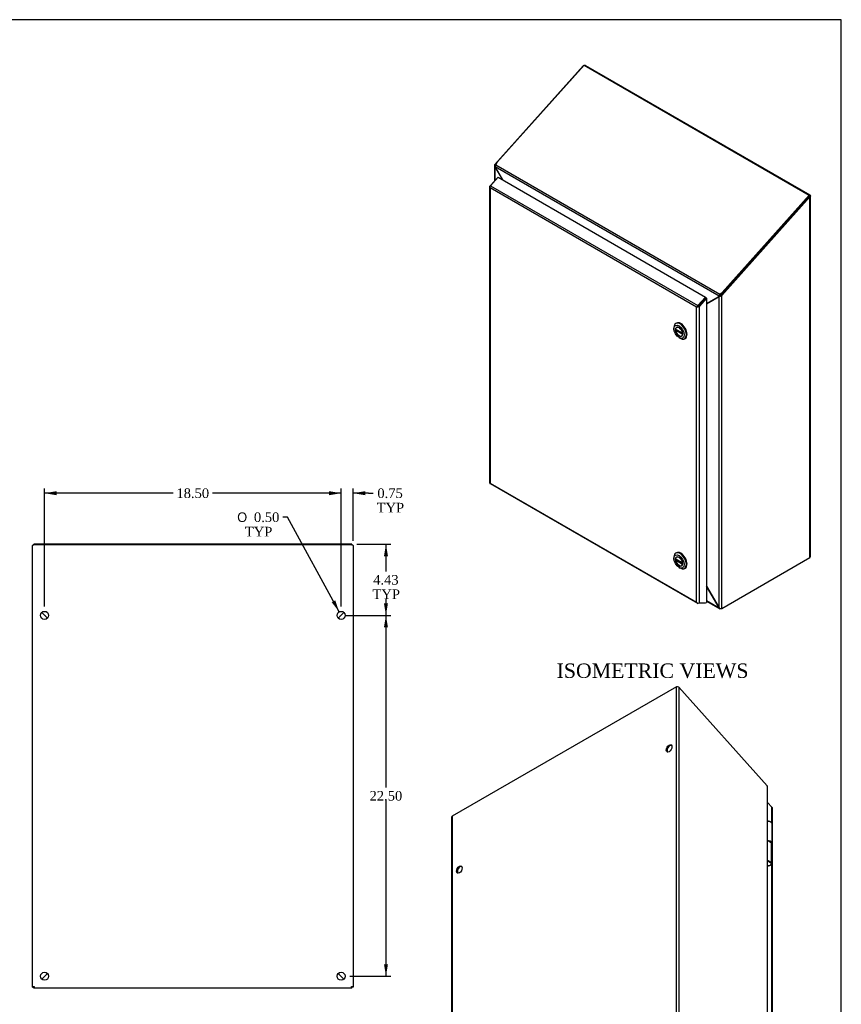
# Model space of a CAD drawing. Header units: inches. Extents: x 1 to 150, y -1 to 99.
# Tile 19 of 19: x 98 to 150, y 38 to 99. Entities that reach past the tile are written whole.
import ezdxf
from ezdxf.enums import TextEntityAlignment as Align

# ---------------------------------------------------------------- set-up
doc = ezdxf.new("R2010")
doc.units = ezdxf.units.IN
doc.header["$MEASUREMENT"] = 0
for name, color, linetype in [('COM70220', 7, 'Continuous'), ('COM70706-5', 7, 'Continuous'), ('COM70709-3', 7, 'Continuous'), ('COM70712-5', 7, 'Continuous'), ('Default', 7, 'Continuous'), ('HNG86659-1', 7, 'Continuous'), ('LOK10031', 7, 'Continuous'), ('LOK10031_INSERT', 7, 'Continuous'), ('PKT99', 7, 'Continuous'), ('STD26089', 7, 'Continuous')]:
    doc.layers.add(name, color=color, linetype=linetype)
doc.styles.add('SEACAD_Solid_Edge_ANSI1_Symbols', font='txt')
doc.styles.add('SEACAD_Times_New_Roman', font='times.ttf')
doc.dimstyles.new('HAMMOND_(STH_-_120x80)', dxfattribs={"dimtxt": 0.6, "dimasz": 0.75, "dimexe": 0.3, "dimexo": 0.3, "dimgap": 0.15, "dimtad": 0, "dimtih": 1, "dimtoh": 1, "dimzin": 0, "dimdsep": 46, "dimtxsty": 'SEACAD_Times_New_Roman', "dimblk1": '_SE_FILLED', "dimblk2": '_SE_FILLED', "dimsah": 1, "dimcen": 0.3, "dimadec": 0, "dimazin": 0, "dimtfac": 0.8, "dimtofl": 0, "dimtmove": 0, "dimatfit": 3, "dimfxl": 1, "dimtolj": 1, "dimtzin": 0, "dimarcsym": 0})

# ---------------------------------------------------------------- blocks, each defined once
blk = doc.blocks.new('SE5')
at = {"layer": 'COM70706-5', "color": 7, "linetype": 'Continuous'}
for p, q in [((99.213, 39.175), (99.213, 66.704)), ((119.105, 66.746), (99.321, 66.746)), ((119.213, 66.704), (119.213, 39.175)), ((100.141, 62.177), (99.787, 62.531)), ((118.639, 62.531), (118.286, 62.177)), ((100.14, 40.03), (99.786, 39.676)), ((99.787, 39.676), (100.14, 40.03)), ((118.286, 40.03), (118.64, 39.676)), ((118.64, 39.676), (118.287, 40.03)), ((99.213, 39.175), (99.285, 39.175)), ((99.285, 39.103), (99.285, 39.175)), ((119.141, 39.103), (99.285, 39.103)), ((119.213, 39.175), (119.141, 39.175)), ((119.141, 39.103), (119.141, 39.175))]:
    blk.add_line(p, q, dxfattribs=at)
for centre in [(99.963, 62.353), (118.463, 62.353), (99.963, 39.853), (118.463, 39.853)]:
    blk.add_circle(centre, 0.25, dxfattribs=at)
for points in [[(99.321, 66.746), (99.307, 66.743), (99.293, 66.739), (99.267, 66.732), (99.255, 66.729), (99.235, 66.722), (99.227, 66.718), (99.216, 66.711), (99.213, 66.708), (99.213, 66.704)], [(119.213, 66.704), (119.213, 66.708), (119.21, 66.711), (119.2, 66.718), (119.192, 66.722), (119.172, 66.729), (119.16, 66.732), (119.134, 66.739), (119.119, 66.743), (119.105, 66.746)], [(99.213, 39.175), (99.213, 39.178), (99.216, 39.181), (99.227, 39.187), (99.235, 39.19), (99.255, 39.196), (99.267, 39.199), (99.293, 39.205), (99.307, 39.208), (99.321, 39.211)], [(99.285, 39.175), (99.285, 39.178), (99.286, 39.181), (99.29, 39.187), (99.293, 39.19), (99.299, 39.196), (99.303, 39.199), (99.312, 39.205), (99.317, 39.208), (99.321, 39.211)], [(99.321, 39.211), (99.318, 39.206), (99.315, 39.202), (99.309, 39.193), (99.306, 39.189), (99.3, 39.182), (99.297, 39.18), (99.291, 39.176), (99.288, 39.175), (99.285, 39.175)], [(99.321, 39.211), (99.318, 39.197), (99.315, 39.183), (99.309, 39.157), (99.306, 39.145), (99.3, 39.125), (99.297, 39.117), (99.291, 39.106), (99.288, 39.103), (99.285, 39.103)], [(119.105, 39.211), (119.11, 39.208), (119.115, 39.205), (119.123, 39.199), (119.127, 39.196), (119.134, 39.19), (119.137, 39.187), (119.14, 39.181), (119.141, 39.178), (119.141, 39.175)], [(119.105, 39.211), (119.119, 39.208), (119.134, 39.205), (119.16, 39.199), (119.172, 39.196), (119.192, 39.19), (119.2, 39.187), (119.21, 39.181), (119.213, 39.178), (119.213, 39.175)], [(119.141, 39.175), (119.138, 39.175), (119.135, 39.176), (119.129, 39.18), (119.126, 39.182), (119.12, 39.189), (119.117, 39.193), (119.111, 39.202), (119.108, 39.206), (119.105, 39.211)], [(119.141, 39.103), (119.138, 39.103), (119.135, 39.106), (119.129, 39.117), (119.126, 39.125), (119.12, 39.145), (119.117, 39.157), (119.111, 39.183), (119.108, 39.197), (119.105, 39.211)]]:
    blk.add_open_spline(points, degree=3, knots=[0, 0, 0, 0, 0.25, 0.25, 0.5, 0.5, 0.75, 0.75, 1, 1, 1, 1], dxfattribs=at)
at = {"layer": 'COM70709-3', "color": 7, "linetype": 'Continuous'}
for p, q in [((119.141, 66.787), (99.285, 66.787)), ((99.285, 66.737), (99.285, 66.787)), ((119.141, 66.737), (119.141, 66.787)), ((100.15, 62.187), (99.797, 62.54)), ((118.63, 62.54), (118.277, 62.187))]:
    blk.add_line(p, q, dxfattribs=at)
at = {"layer": 'COM70712-5', "color": 7, "linetype": 'Continuous'}
for p, q in [((99.998, 62.338), (99.998, 62.319)), ((100.07, 62.266), (100.07, 62.247)), ((118.356, 62.247), (118.356, 62.266)), ((118.428, 62.319), (118.428, 62.338)), ((100.07, 39.96), (100.07, 39.96)), ((118.356, 39.96), (118.356, 39.96)), ((99.998, 39.888), (99.998, 39.888)), ((118.428, 39.888), (118.428, 39.888))]:
    blk.add_line(p, q, dxfattribs=at)
blk = doc.blocks.new('SE6')
at = {"layer": 'COM70706-5', "color": 7, "linetype": 'Continuous'}
for p, q in [((133.563, 96.608), (128.059, 90.466)), ((133.576, 96.6), (133.563, 96.608)), ((133.716, 96.642), (133.673, 96.618)), ((133.716, 96.642), (147.705, 88.566)), ((128.027, 90.396), (128.027, 89.432)), ((128.041, 90.45), (128.059, 90.466)), ((128.104, 90.43), (128.041, 90.45)), ((128.059, 90.466), (128.1, 90.443)), ((128.073, 90.323), (128.059, 90.315)), ((128.059, 90.315), (128.52, 89.516)), ((128.059, 90.315), (128.059, 89.467)), ((142.15, 82.331), (147.654, 88.472)), ((142.201, 82.301), (147.705, 88.443)), ((147.654, 88.472), (147.705, 88.443)), ((147.705, 88.566), (147.661, 88.54)), ((147.705, 65.965), (147.705, 88.443)), ((147.737, 66.024), (147.737, 88.504)), ((142.15, 82.331), (142.142, 82.325)), ((142.142, 82.325), (142.177, 82.289)), ((142.201, 82.301), (142.15, 82.331)), ((142.201, 82.301), (142.177, 82.289)), ((142.201, 62.788), (142.201, 82.301)), ((141.26, 81.782), (142.048, 82.238)), ((141.26, 81.787), (141.28, 81.799)), ((141.28, 81.799), (141.295, 81.802)), ((142.085, 82.259), (142.048, 82.238)), ((142.048, 62.817), (142.048, 82.238)), ((142.201, 62.788), (147.705, 65.965)), ((141.26, 64.182), (142.048, 62.817)), ((142.048, 62.817), (141.26, 64.182)), ((141.26, 63.272), (142.048, 62.817)), ((141.26, 63.236), (142.096, 62.753)), ((142.048, 62.817), (142.048, 62.817)), ((142.201, 62.788), (142.15, 62.758)), ((142.15, 62.758), (142.15, 62.776))]:
    blk.add_line(p, q, dxfattribs=at)
for centre, radius, start, end in [((133.675, 96.468), 0.179, 113.59526, 128.74288), ((133.675, 96.468), 0.179, 76.81906, 103.85711), ((128.147, 90.396), 0.119, 152.95081, 222.48984), ((147.611, 88.504), 0.0541, 323.74528, 0), ((142.032, 82.468), 0.231, 274.04626, 308.82886), ((142.036, 82.344), 0.0979, 300.06547, 323.17708), ((141.85, 82.498), 0.339, 320.71641, 329.38823), ((141.257, 81.635), 0.165, 81.85644, 88.60389)]:
    blk.add_arc(centre, radius, start, end, dxfattribs=at)
for points, knots in [([(147.705, 88.566), (147.715, 88.557), (147.723, 88.547), (147.734, 88.526), (147.737, 88.515), (147.737, 88.493), (147.734, 88.482), (147.723, 88.461), (147.715, 88.451), (147.705, 88.443)], [0, 0, 0, 0, 0.25, 0.25, 0.5, 0.5, 0.75, 0.75, 1, 1, 1, 1]), ([(147.705, 65.965), (147.715, 65.974), (147.723, 65.983), (147.734, 66.003), (147.737, 66.014), (147.737, 66.024)], [0, 0, 0, 0, 0.25, 0.25, 0.5, 0.5, 0.5, 0.5]), ([(142.048, 62.817), (142.05, 62.816), (142.053, 62.813), (142.058, 62.808), (142.064, 62.804), (142.075, 62.797), (142.087, 62.79), (142.103, 62.784), (142.117, 62.779), (142.135, 62.776), (142.149, 62.775), (142.167, 62.776), (142.18, 62.779), (142.191, 62.783), (142.197, 62.785), (142.2, 62.787), (142.201, 62.788)], [0, 0, 0, 0, 0.039636, 0.079299, 0.119013, 0.178729, 0.298914, 0.359673, 0.482664, 0.545167, 0.672093, 0.736684, 0.867476, 0.933623, 0.966797, 1, 1, 1, 1]), ([(142.15, 62.758), (142.149, 62.757), (142.146, 62.756), (142.142, 62.754), (142.138, 62.752), (142.133, 62.751), (142.129, 62.75), (142.121, 62.749), (142.111, 62.749), (142.098, 62.752), (142.088, 62.757), (142.077, 62.765), (142.069, 62.773), (142.061, 62.785), (142.055, 62.796), (142.051, 62.806), (142.05, 62.812), (142.049, 62.815), (142.048, 62.817)], [0, 0, 0, 0, 0.033201, 0.066372, 0.099492, 0.132541, 0.16549, 0.198322, 0.327943, 0.391837, 0.517368, 0.57922, 0.701112, 0.761434, 0.881003, 0.940538, 0.970275, 1, 1, 1, 1])]:
    blk.add_open_spline(points, degree=3, knots=knots, dxfattribs=at)
at = {"layer": 'COM70709-3', "color": 7, "linetype": 'Continuous'}
for p, q in [((133.619, 96.649), (128.185, 90.586)), ((133.619, 96.649), (147.659, 88.543)), ((128.07, 90.339), (142.037, 82.275)), ((128.07, 90.339), (128.077, 90.298)), ((128.077, 90.298), (128.533, 89.509)), ((128.185, 90.586), (128.104, 90.45)), ((128.104, 90.45), (142.091, 82.375)), ((147.659, 88.543), (142.225, 82.479)), ((147.681, 88.502), (142.247, 82.439)), ((147.681, 88.502), (147.659, 88.543)), ((142.03, 82.242), (142.037, 82.275)), ((142.081, 82.272), (142.03, 82.242)), ((142.088, 82.305), (142.037, 82.275)), ((142.081, 82.272), (142.088, 82.305)), ((142.091, 82.375), (142.225, 82.479)), ((142.113, 82.334), (142.091, 82.375)), ((142.113, 82.334), (142.247, 82.439)), ((142.225, 82.479), (142.247, 82.439)), ((140.966, 81.89), (140.966, 81.89)), ((141.002, 81.93), (141.002, 81.93)), ((141.26, 81.798), (142.03, 82.242))]:
    blk.add_line(p, q, dxfattribs=at)
for centre, radius, start, end in [((128.242, 90.347), 0.172, 143.08329, 182.5836), ((142.206, 82.248), 0.171, 132.25568, 170.97296), ((142.147, 82.281), 0.0636, 122.72672, 157.81652)]:
    blk.add_arc(centre, radius, start, end, dxfattribs=at)
at = {"layer": 'COM70712-5', "color": 7, "linetype": 'Continuous'}
for p, q in [((127.758, 89.132), (128.228, 89.656)), ((128.258, 89.668), (127.777, 89.131)), ((128.228, 89.656), (128.241, 89.649)), ((128.258, 89.668), (141.188, 82.202)), ((127.727, 89.088), (127.727, 70.615)), ((127.737, 89.061), (127.738, 89.062)), ((127.737, 89.061), (127.737, 89.055)), ((127.758, 89.132), (127.771, 89.124)), ((127.777, 89.131), (140.707, 81.666)), ((127.758, 89.011), (127.758, 70.603)), ((140.638, 81.575), (127.758, 89.011)), ((140.707, 81.666), (141.188, 82.202)), ((140.739, 81.637), (141.209, 82.162)), ((141.209, 82.162), (140.739, 81.637)), ((141.26, 82.132), (140.79, 81.608)), ((141.209, 82.162), (141.188, 82.202)), ((141.209, 82.162), (141.26, 82.132)), ((141.26, 82.132), (141.26, 63.153)), ((140.638, 63.167), (140.638, 81.575)), ((140.667, 81.596), (140.739, 81.637)), ((140.667, 81.596), (140.667, 81.59)), ((140.667, 81.59), (140.667, 81.59)), ((140.79, 81.608), (140.739, 81.637)), ((140.79, 81.608), (140.79, 63.135)), ((127.758, 70.603), (140.638, 63.167)), ((127.737, 70.593), (127.738, 70.594)), ((127.737, 70.588), (127.737, 70.594)), ((127.737, 70.588), (127.738, 70.589)), ((127.755, 70.568), (140.685, 63.103)), ((140.667, 63.123), (140.667, 63.129)), ((140.667, 63.128), (140.667, 63.129)), ((141.188, 63.117), (140.707, 63.098)), ((140.79, 63.135), (141.26, 63.153)), ((141.199, 63.151), (141.188, 63.117))]:
    blk.add_line(p, q, dxfattribs=at)
for centre, major_axis, ratio, start_param, end_param in [((127.835, 89.088), (0.108, 0), 0.57735, 2.356194, 3.587154), ((127.809, 89.07), (0.054, 0.0935), 0.57735, 1.22173, 2.049297), ((127.835, 89.055), (-0.086, 0.136), 0.549, 1.242088, 1.548986), ((127.835, 89.055), (-0.078, 0.123), 0.60466, 1.204587, 1.544038), ((140.739, 81.605), (0.054, 0.0935), 0.57735, 1.22173, 2.049297), ((140.714, 81.62), (-0.114, -0.059), 0.041488, 0.811828, 1.118725), ((140.714, 81.62), (-0.108, -0.057), 0.041976, 0.763364, 1.102814), ((140.714, 81.652), (0.108, 0), 0.57735, 4.266828, 5.497787), ((140.714, 81.62), (0.036, 0.0189), 0.041976, -1.166142, -0.854205), ((127.835, 70.615), (0.108, 0), 0.57735, 3.141593, 3.587154), ((127.835, 70.647), (-0.114, -0.059), 0.041488, 0.50493, 0.811828), ((127.835, 70.647), (-0.108, -0.057), 0.041976, 0.423914, 0.763364), ((127.809, 70.662), (0.054, 0.0935), 0.57735, 2.663092, 3.141593), ((140.714, 63.211), (0.078, -0.123), 0.60466, 4.68563, 5.025081), ((140.714, 63.211), (0.086, -0.136), 0.549, 4.690578, 4.997476), ((140.714, 63.179), (0.108, 0), 0.57735, 4.266828, 5.497787), ((140.739, 63.197), (0.054, 0.0935), 0.57735, 2.663092, 3.490659)]:
    blk.add_ellipse(centre, major_axis=major_axis, ratio=ratio, start_param=start_param, end_param=end_param, dxfattribs=at)
at = {"layer": 'LOK10031', "color": 7, "linetype": 'Continuous'}
for p, q in [((139.378, 80.577), (139.336, 80.553)), ((139.222, 80.301), (139.222, 80.219)), ((139.54, 79.668), (139.611, 79.627)), ((139.886, 79.6), (139.928, 79.624)), ((139.222, 65.979), (139.222, 65.897)), ((139.378, 66.255), (139.336, 66.23)), ((139.54, 65.346), (139.611, 65.305)), ((139.886, 65.278), (139.928, 65.302))]:
    blk.add_line(p, q, dxfattribs=at)
for centre, major_axis in [((139.54, 80.035), (-0.225, 0.39)), ((139.54, 80.035), (-0.158, 0.273)), ((139.54, 65.713), (-0.225, 0.39)), ((139.54, 65.713), (-0.158, 0.273))]:
    blk.add_ellipse(centre, major_axis=major_axis, ratio=0.57735, dxfattribs=at)
for centre, start_param, end_param in [((139.611, 80.076), 0, 0.785398), ((139.611, 80.076), 2.356194, 6.283185), ((139.653, 80.101), 3.141593, 6.283185), ((139.653, 65.779), 3.141593, 6.283185), ((139.611, 65.754), 0, 0.785398), ((139.611, 65.754), 2.356194, 6.283185)]:
    blk.add_ellipse(centre, major_axis=(-0.275, 0.476), ratio=0.57735, start_param=start_param, end_param=end_param, dxfattribs=at)
at = {"layer": 'LOK10031_INSERT', "color": 7, "linetype": 'Continuous'}
for p, q in [((139.759, 79.942), (139.321, 80.195)), ((139.321, 80.129), (139.378, 80.162)), ((139.321, 80.129), (139.759, 79.876)), ((139.404, 80.318), (139.384, 80.306)), ((139.759, 79.942), (139.761, 79.943)), ((139.761, 79.877), (139.759, 79.876)), ((139.696, 79.765), (139.716, 79.776)), ((139.759, 65.619), (139.321, 65.872)), ((139.321, 65.807), (139.378, 65.84)), ((139.321, 65.807), (139.759, 65.554)), ((139.404, 65.995), (139.384, 65.984)), ((139.696, 65.443), (139.716, 65.454)), ((139.759, 65.619), (139.761, 65.62)), ((139.761, 65.555), (139.759, 65.554))]:
    blk.add_line(p, q, dxfattribs=at)
for centre, major_axis in [((139.54, 80.035), (0.156, -0.271)), ((139.54, 80.035), (-0.156, 0.271)), ((139.54, 65.713), (0.156, -0.271)), ((139.54, 65.713), (-0.156, 0.271))]:
    blk.add_ellipse(centre, major_axis=major_axis, ratio=0.57735, start_param=0.91375, end_param=3.798639, dxfattribs=at)
blk = doc.blocks.new('SE7')
at = {"layer": 'COM70220', "color": 7, "linetype": 'Continuous'}
blk.add_arc((132.728, 25.146), 0.367, 235.01455, 238.92891, dxfattribs=at)
for centre, major_axis, start_param, end_param in [((144.892, 32.048), (0.125, -0.217), -1.368171, -1.272424), ((132.787, 25.264), (0.25, 0.433), 3.141934, 3.166374), ((132.787, 25.059), (0.125, -0.217), -1.368171, -1.247847)]:
    blk.add_ellipse(centre, major_axis=major_axis, ratio=0.57735, start_param=start_param, end_param=end_param, dxfattribs=at)
at = {"layer": 'COM70706-5', "color": 7, "linetype": 'Continuous'}
for p, q in [((139.373, 57.903), (125.384, 49.827)), ((139.373, 35.421), (139.373, 57.903)), ((139.526, 57.869), (145.03, 51.727)), ((139.526, 57.869), (139.526, 35.391)), ((145.048, 51.711), (145.03, 51.727)), ((145.03, 51.727), (145.03, 32.214)), ((145.061, 32.169), (145.061, 51.657)), ((125.352, 49.765), (125.352, 27.285)), ((125.384, 49.827), (125.384, 27.344)), ((139.373, 35.421), (125.384, 27.344)), ((139.475, 35.303), (125.434, 27.197)), ((139.424, 35.391), (139.373, 35.421)), ((139.526, 35.391), (139.475, 35.362)), ((139.475, 35.362), (144.979, 32.184)), ((139.475, 35.303), (139.475, 35.362)), ((144.979, 32.184), (139.475, 35.362)), ((144.979, 32.125), (139.475, 35.303)), ((139.526, 35.391), (145.03, 32.214)), ((144.128, 32.676), (144.128, 32.675)), ((144.128, 32.675), (144.128, 32.675)), ((144.979, 32.125), (130.939, 24.019)), ((130.993, 24.014), (145.033, 32.12)), ((144.81, 31.942), (132.33, 24.737)), ((145.03, 32.214), (144.979, 32.184)), ((144.979, 32.125), (144.979, 32.184)), ((145.03, 32.155), (144.989, 32.178)), ((145.03, 32.155), (144.991, 32.177)), ((125.384, 27.226), (125.404, 27.239)), ((125.434, 27.197), (125.384, 27.226)), ((125.434, 27.197), (130.939, 24.019)), ((132.317, 24.745), (132.295, 24.766)), ((132.33, 24.737), (132.296, 24.767)), ((132.317, 24.745), (132.318, 24.747))]:
    blk.add_line(p, q, dxfattribs=at)
for centre, radius, start, end in [((139.414, 57.729), 0.179, 51.25712, 103.18094), ((144.942, 51.657), 0.119, 0.26091, 27.04919), ((139.42, 35.252), 0.175, 52.83503, 105.44396), ((139.543, 35.465), 0.175, 194.55604, 247.16497), ((139.411, 35.31), 0.0827, 39.26412, 80.88949), ((139.488, 35.443), 0.0827, 219.11051, 260.73588), ((144.896, 32.028), 0.177, 58.03052, 61.9696), ((125.558, 27.322), 0.175, 172.83503, 225.44396)]:
    blk.add_arc(centre, radius, start, end, dxfattribs=at)
for centre in [(138.919, 54.054), (125.837, 46.501), (138.919, 35.683), (125.837, 28.13)]:
    blk.add_ellipse(centre, major_axis=(-0.125, -0.217), ratio=0.57735, dxfattribs=at)
for centre in [(138.97, 54.025), (125.888, 46.472), (138.97, 35.653), (125.888, 28.101)]:
    blk.add_ellipse(centre, major_axis=(-0.125, -0.217), ratio=0.57735, start_param=3.346674, end_param=6.078104, dxfattribs=at)
for points, knots in [([(125.384, 49.827), (125.374, 49.818), (125.365, 49.808), (125.355, 49.787), (125.352, 49.776), (125.352, 49.765)], [0, 0, 0, 0, 0.25, 0.25, 0.5, 0.5, 0.5, 0.5]), ([(144.149, 32.663), (144.149, 32.663), (144.147, 32.664), (144.142, 32.667), (144.137, 32.67), (144.132, 32.673), (144.129, 32.675), (144.127, 32.676), (144.128, 32.675), (144.131, 32.673), (144.136, 32.671), (144.142, 32.667), (144.148, 32.664), (144.151, 32.662), (144.153, 32.661)], [0.1012276, 0.1012276, 0.1012276, 0.1012276, 0.1079223, 0.1621206, 0.2715002, 0.3269991, 0.4404189, 0.4989491, 0.6215749, 0.6872512, 0.7572416, 0.832946, 0.8732746, 0.9149971, 0.9149971, 0.9149971, 0.9149971]), ([(144.979, 32.184), (144.982, 32.182), (144.984, 32.181), (144.988, 32.179), (144.989, 32.178), (144.989, 32.178), (144.989, 32.178), (144.986, 32.18), (144.985, 32.181), (144.982, 32.182), (144.981, 32.183), (144.979, 32.184)], [0, 0, 0, 0, 0.25, 0.25, 0.5, 0.5, 0.75, 0.75, 0.875, 0.875, 1, 1, 1, 1]), ([(145.03, 32.155), (145.03, 32.153), (145.031, 32.15), (145.032, 32.146), (145.033, 32.141), (145.034, 32.134), (145.034, 32.128), (145.031, 32.121), (145.028, 32.117), (145.022, 32.114), (145.016, 32.113), (145.006, 32.114), (144.997, 32.116), (144.988, 32.12), (144.983, 32.123), (144.98, 32.125), (144.979, 32.125)], [0, 0, 0, 0, 0.039636, 0.079299, 0.119013, 0.178729, 0.298914, 0.359673, 0.482665, 0.545168, 0.672094, 0.736685, 0.867476, 0.933625, 0.966802, 1, 1, 1, 1]), ([(144.992, 32.174), (144.992, 32.174), (144.992, 32.174), (144.991, 32.175), (144.99, 32.177), (144.989, 32.178)], [0.4330295, 0.4330295, 0.4330295, 0.4330295, 0.5314815, 0.7745201, 1, 1, 1, 1]), ([(145.03, 32.214), (145.031, 32.213), (145.034, 32.211), (145.038, 32.209), (145.041, 32.206), (145.044, 32.204), (145.047, 32.201), (145.053, 32.197), (145.057, 32.191), (145.061, 32.183), (145.062, 32.178), (145.06, 32.171), (145.057, 32.167), (145.051, 32.162), (145.044, 32.159), (145.037, 32.157), (145.033, 32.156), (145.031, 32.155), (145.03, 32.155)], [0, 0, 0, 0, 0.033201, 0.066372, 0.099492, 0.132541, 0.16549, 0.198322, 0.327943, 0.391837, 0.517368, 0.57922, 0.701112, 0.761434, 0.881003, 0.940538, 0.970275, 1, 1, 1, 1]), ([(125.384, 27.226), (125.374, 27.235), (125.365, 27.244), (125.355, 27.264), (125.352, 27.275), (125.352, 27.296), (125.355, 27.306), (125.365, 27.326), (125.374, 27.336), (125.384, 27.344)], [0, 0, 0, 0, 0.25, 0.25, 0.5, 0.5, 0.75, 0.75, 1, 1, 1, 1]), ([(130.939, 24.019), (130.94, 24.018), (130.943, 24.017), (130.947, 24.015), (130.951, 24.013), (130.955, 24.012), (130.96, 24.011), (130.968, 24.01), (130.978, 24.01), (130.99, 24.013), (130.996, 24.016), (131, 24.018)], [0, 0, 0, 0, 0.0332008, 0.0663716, 0.0994919, 0.1325405, 0.1654905, 0.1983218, 0.3279431, 0.3918375, 0.4918124, 0.4918124, 0.4918124, 0.4918124])]:
    blk.add_open_spline(points, degree=3, knots=knots, dxfattribs=at)
at = {"layer": 'COM70712-5', "color": 7, "linetype": 'Continuous'}
for p, q in [((145.33, 50.393), (145.061, 50.693)), ((145.33, 49.405), (145.33, 50.393)), ((145.362, 31.876), (145.362, 50.349)), ((145.33, 36.359), (145.33, 46.848)), ((145.33, 31.92), (145.33, 33.802)), ((144.81, 32.282), (144.81, 32.282)), ((144.81, 31.909), (144.81, 31.991)), ((144.81, 31.909), (144.86, 31.938)), ((144.86, 32.252), (144.86, 32.253)), ((144.86, 31.938), (144.86, 32.02)), ((144.86, 31.938), (145.33, 31.92)), ((131.879, 24.444), (144.81, 31.909)), ((131.901, 24.378), (144.831, 31.843)), ((132.382, 24.359), (145.312, 31.824)), ((132.403, 24.364), (145.333, 31.829)), ((145.28, 31.89), (144.81, 31.909)), ((144.81, 31.909), (145.279, 31.891)), ((144.81, 31.909), (144.831, 31.843)), ((145.312, 31.824), (144.831, 31.843)), ((145.275, 31.891), (145.274, 31.891)), ((145.33, 31.92), (145.279, 31.891)), ((145.351, 31.849), (145.279, 31.891)), ((132.349, 24.748), (132.349, 24.715)), ((132.4, 24.744), (132.4, 24.778)), ((131.829, 24.496), (131.829, 24.414)), ((131.829, 24.414), (131.879, 24.444)), ((131.89, 24.412), (131.829, 24.414)), ((131.879, 24.526), (131.879, 24.444)), ((131.88, 24.444), (131.879, 24.444)), ((131.879, 24.444), (131.901, 24.378)), ((131.901, 24.378), (132.382, 24.359))]:
    blk.add_line(p, q, dxfattribs=at)
for centre, major_axis, start_param, end_param in [((145.254, 50.349), (-0.108, 0), 3.141593, 3.926991), ((145.279, 31.923), (-0.054, 0.0935), 2.792527, 3.551924), ((145.254, 31.876), (-0.108, 0), 2.696031, 3.926991), ((132.349, 24.458), (-0.054, 0.0935), 2.792527, 3.141593)]:
    blk.add_ellipse(centre, major_axis=major_axis, ratio=0.57735, start_param=start_param, end_param=end_param, dxfattribs=at)
at = {"layer": 'HNG86659-1', "color": 7, "linetype": 'Continuous'}
for p, q in [((145.344, 48.143), (145.344, 49.368)), ((145.229, 48.217), (145.061, 48.324)), ((145.283, 48.17), (145.061, 48.311)), ((145.283, 48.17), (145.283, 46.973)), ((145.344, 46.885), (145.344, 48.11)), ((145.061, 47.081), (145.283, 46.973)), ((145.299, 46.904), (145.061, 47.02)), ((145.288, 46.91), (145.061, 47.019)), ((145.299, 46.904), (145.288, 46.91)), ((145.344, 35.096), (145.344, 36.321)), ((145.229, 35.171), (145.061, 35.277)), ((145.283, 35.123), (145.061, 35.264)), ((145.283, 35.123), (145.283, 33.927)), ((145.344, 33.838), (145.344, 35.064)), ((145.061, 34.034), (145.283, 33.927)), ((145.288, 33.863), (145.061, 33.973)), ((145.299, 33.858), (145.061, 33.973)), ((145.299, 33.858), (145.288, 33.863))]:
    blk.add_line(p, q, dxfattribs=at)
for centre, radius, start, end in [((145.063, 49.095), 0.412, 58.97966, 90.22746), ((145.121, 48.04), 0.208, 38.72371, 58.70287), ((145.123, 46.805), 0.233, 34.84164, 46.39305), ((145.063, 36.049), 0.412, 58.97966, 90.22746), ((145.121, 34.993), 0.208, 38.72371, 58.70287), ((145.123, 33.758), 0.233, 34.84164, 46.39305)]:
    blk.add_arc(centre, radius, start, end, dxfattribs=at)
for centre, major_axis, ratio, start_param, end_param in [((145.108, 48.143), (-0.236, 0), 0.57735, 3.141593, 4.605551), ((145.108, 48.11), (-0.236, 0), 0.57735, 3.925794, 4.317393), ((145.108, 48.11), (-0.236, 0), 0.57735, 3.141593, 3.925794), ((145.108, 46.849), (-0.202, -0.021), 0.501281, 1.287955, 3.570645), ((145.108, 35.096), (-0.236, 0), 0.57735, 3.141593, 4.605551), ((145.108, 35.064), (-0.236, 0), 0.57735, 3.925794, 4.317393), ((145.108, 35.064), (-0.236, 0), 0.57735, 3.141593, 3.925794), ((145.108, 33.802), (-0.202, -0.021), 0.501281, 1.287955, 3.570645)]:
    blk.add_ellipse(centre, major_axis=major_axis, ratio=ratio, start_param=start_param, end_param=end_param, dxfattribs=at)
for points, knots in [([(145.34, 49.386), (145.335, 49.397), (145.327, 49.419), (145.293, 49.451), (145.245, 49.48), (145.183, 49.501), (145.12, 49.512), (145.078, 49.514), (145.061, 49.513)], [0, 0, 0, 0, 0.10954, 0.2591743, 0.4249017, 0.5954337, 0.7644959, 0.8944427, 0.8944427, 0.8944427, 0.8944427]), ([(145.344, 49.368), (145.344, 49.373), (145.343, 49.378), (145.34, 49.389), (145.338, 49.395), (145.33, 49.406), (145.325, 49.412), (145.314, 49.423), (145.307, 49.429), (145.296, 49.436), (145.292, 49.439), (145.284, 49.444), (145.279, 49.446), (145.275, 49.448)], [0.3971419, 0.3971419, 0.3971419, 0.3971419, 0.5, 0.5, 0.625, 0.625, 0.75, 0.75, 0.875, 0.875, 0.9375, 0.9375, 1, 1, 1, 1]), ([(145.271, 48.216), (145.261, 48.221), (145.236, 48.234), (145.203, 48.244), (145.181, 48.248), (145.18, 48.248)], [0, 0, 0, 0, 0.0673229, 0.1948387, 0.1973875, 0.1973875, 0.1973875, 0.1973875]), ([(145.061, 46.74), (145.072, 46.739), (145.108, 46.74), (145.165, 46.747), (145.23, 46.767), (145.285, 46.795), (145.324, 46.83), (145.335, 46.855), (145.34, 46.867)], [0.1099294, 0.1099294, 0.1099294, 0.1099294, 0.1949847, 0.3630327, 0.5318802, 0.7032871, 0.8800647, 1, 1, 1, 1]), ([(145.313, 46.938), (145.312, 46.934), (145.31, 46.931), (145.307, 46.924), (145.304, 46.921), (145.301, 46.917), (145.3, 46.915), (145.297, 46.913), (145.297, 46.911), (145.296, 46.909), (145.296, 46.908), (145.297, 46.906), (145.298, 46.905), (145.299, 46.904)], [0, 0, 0, 0, 0.25, 0.25, 0.5, 0.5, 0.625, 0.625, 0.75, 0.75, 0.875, 0.875, 1, 1, 1, 1]), ([(145.313, 46.938), (145.32, 46.933), (145.325, 46.928), (145.334, 46.917), (145.337, 46.911), (145.345, 46.894), (145.345, 46.882), (145.342, 46.869), (145.341, 46.868), (145.341, 46.867)], [0, 0, 0, 0, 0.125, 0.125, 0.25, 0.25, 0.5, 0.5, 0.523229, 0.523229, 0.523229, 0.523229]), ([(145.34, 36.339), (145.335, 36.35), (145.327, 36.372), (145.293, 36.404), (145.245, 36.433), (145.183, 36.455), (145.12, 36.465), (145.078, 36.467), (145.061, 36.467)], [0, 0, 0, 0, 0.10954, 0.2591743, 0.4249017, 0.5954337, 0.7644959, 0.8944427, 0.8944427, 0.8944427, 0.8944427]), ([(145.344, 36.321), (145.344, 36.326), (145.343, 36.331), (145.34, 36.342), (145.338, 36.348), (145.33, 36.36), (145.325, 36.366), (145.314, 36.377), (145.307, 36.382), (145.296, 36.39), (145.292, 36.392), (145.284, 36.397), (145.279, 36.399), (145.275, 36.402)], [0.3971419, 0.3971419, 0.3971419, 0.3971419, 0.5, 0.5, 0.625, 0.625, 0.75, 0.75, 0.875, 0.875, 0.9375, 0.9375, 1, 1, 1, 1]), ([(145.271, 35.169), (145.261, 35.175), (145.236, 35.187), (145.203, 35.197), (145.181, 35.202), (145.18, 35.202)], [0, 0, 0, 0, 0.0673229, 0.1948387, 0.1973875, 0.1973875, 0.1973875, 0.1973875]), ([(145.061, 33.693), (145.072, 33.693), (145.108, 33.694), (145.165, 33.701), (145.23, 33.72), (145.285, 33.749), (145.324, 33.783), (145.335, 33.808), (145.34, 33.82)], [0.1099294, 0.1099294, 0.1099294, 0.1099294, 0.1949847, 0.3630327, 0.5318802, 0.7032871, 0.8800647, 1, 1, 1, 1]), ([(145.313, 33.891), (145.312, 33.888), (145.31, 33.884), (145.307, 33.877), (145.304, 33.874), (145.301, 33.87), (145.3, 33.869), (145.297, 33.866), (145.297, 33.865), (145.296, 33.862), (145.296, 33.861), (145.297, 33.859), (145.298, 33.859), (145.299, 33.858)], [0, 0, 0, 0, 0.25, 0.25, 0.5, 0.5, 0.625, 0.625, 0.75, 0.75, 0.875, 0.875, 1, 1, 1, 1]), ([(145.313, 33.891), (145.32, 33.887), (145.325, 33.881), (145.334, 33.87), (145.337, 33.865), (145.345, 33.848), (145.345, 33.835), (145.342, 33.822), (145.341, 33.821), (145.341, 33.82)], [0, 0, 0, 0, 0.125, 0.125, 0.25, 0.25, 0.5, 0.5, 0.523229, 0.523229, 0.523229, 0.523229])]:
    blk.add_open_spline(points, degree=3, knots=knots, dxfattribs=at)
at = {"layer": 'PKT99', "color": 7, "linetype": 'Continuous'}
for p, q in [((139.515, 35.338), (139.515, 35.339)), ((139.692, 35.236), (139.692, 35.236)), ((139.727, 35.216), (139.728, 35.216)), ((139.869, 35.134), (139.869, 35.134)), ((139.911, 35.11), (139.911, 35.11)), ((139.957, 35.083), (139.957, 35.083)), ((140.222, 34.93), (140.222, 34.93)), ((140.265, 34.906), (140.265, 34.906)), ((141.926, 33.947), (141.926, 33.947)), ((142.368, 33.691), (142.368, 33.692)), ((142.453, 33.643), (142.453, 33.642)), ((143.029, 33.31), (143.029, 33.31))]:
    blk.add_line(p, q, dxfattribs=at)
for centre, major_axis, start_param, end_param in [((138.952, 35.792), (-0.125, -0.217), 1.298588, 1.719294), ((139.56, 34.446), (-1, -1.732), 4.407238, 4.44787)]:
    blk.add_ellipse(centre, major_axis=major_axis, ratio=0.57735, start_param=start_param, end_param=end_param, dxfattribs=at)
at = {"layer": 'STD26089', "color": 7, "linetype": 'Continuous'}
for p, q in [((139.019, 35.842), (138.981, 35.864)), ((138.793, 35.539), (138.832, 35.517))]:
    blk.add_line(p, q, dxfattribs=at)
blk.add_ellipse((138.925, 35.679), major_axis=(-0.094, -0.162), ratio=0.57735, start_param=0, end_param=3.141593, dxfattribs=at)
blk = doc.blocks.new('DMBLK3')
at = {"layer": 'Default', "linetype": 'Continuous', "transparency": 16777216}
for points in [[(121.385, 66.037), (121.26, 66.787), (121.135, 66.037)], [(121.385, 63.103), (121.135, 63.103), (121.26, 62.353)]]:
    blk.add_hatch(color=7, dxfattribs=at).paths.add_polyline_path(points)
at = {"layer": 'Default', "color": 7, "linetype": 'Continuous', "transparency": 16777216}
for p, q in [((119.441, 66.787), (121.56, 66.787)), ((121.26, 66.787), (121.26, 65.08)), ((121.26, 63.37), (121.26, 62.353)), ((118.763, 62.353), (121.56, 62.353))]:
    blk.add_line(p, q, dxfattribs=at)
at = {"layer": 'Default', "color": 7, "linetype": 'Continuous', "transparency": 16777216, "style": 'SEACAD_Times_New_Roman'}
for s, p in [('4.43', (120.463, 64.87)), ('TYP', (120.421, 63.97))]:
    blk.add_text(s, height=0.6, dxfattribs=at).set_placement(p, align=Align.TOP_LEFT)
blk = doc.blocks.new('_SE_FILLED')
at = {"color": 0}
blk.add_line((0, 0), (-1, 0), dxfattribs=at)
blk.add_solid([(0, 0), (-1, -0.1665), (-1, 0.1665), (0, 0)], dxfattribs=at)
blk = doc.blocks.new('DMBLK4')
at = {"layer": 'Default', "linetype": 'Continuous', "transparency": 16777216}
for points in [[(121.385, 61.603), (121.26, 62.353), (121.135, 61.603)], [(121.385, 40.603), (121.135, 40.603), (121.26, 39.853)]]:
    blk.add_hatch(color=7, dxfattribs=at).paths.add_polyline_path(points)
at = {"layer": 'Default', "color": 7, "linetype": 'Continuous', "transparency": 16777216}
for p, q in [((119.013, 62.353), (121.56, 62.353)), ((121.26, 62.353), (121.26, 51.613)), ((121.26, 50.803), (121.26, 39.853)), ((119.013, 39.853), (121.56, 39.853))]:
    blk.add_line(p, q, dxfattribs=at)
at = {"layer": 'Default', "color": 7, "linetype": 'Continuous', "transparency": 16777216, "style": 'SEACAD_Times_New_Roman'}
blk.add_text('22.50', height=0.6, dxfattribs=at).set_placement((120.236, 51.403), align=Align.TOP_LEFT)
blk = doc.blocks.new('DMBLK5')
at = {"layer": 'Default', "linetype": 'Continuous', "transparency": 16777216}
for points in [[(117.713, 70.094), (117.713, 69.844), (118.463, 69.969)], [(119.963, 70.094), (119.213, 69.969), (119.963, 69.844)]]:
    blk.add_hatch(color=7, dxfattribs=at).paths.add_polyline_path(points)
at = {"layer": 'Default', "color": 7, "linetype": 'Continuous', "transparency": 16777216}
for p, q in [((118.463, 62.903), (118.463, 70.269)), ((119.213, 67.004), (119.213, 70.269)), ((118.463, 69.969), (116.963, 69.969)), ((120.171, 69.969), (119.213, 69.969)), ((120.171, 69.969), (120.471, 69.969))]:
    blk.add_line(p, q, dxfattribs=at)
at = {"layer": 'Default', "color": 7, "linetype": 'Continuous', "transparency": 16777216, "style": 'SEACAD_Times_New_Roman'}
for s, p in [('0.75', (120.724, 70.269)), ('TYP', (120.681, 69.369))]:
    blk.add_text(s, height=0.6, dxfattribs=at).set_placement(p, align=Align.TOP_LEFT)
blk = doc.blocks.new('DMBLK6')
at = {"layer": 'Default', "linetype": 'Continuous', "transparency": 16777216}
for points in [[(100.713, 70.094), (99.963, 69.969), (100.713, 69.844)], [(117.713, 70.094), (117.713, 69.844), (118.463, 69.969)]]:
    blk.add_hatch(color=7, dxfattribs=at).paths.add_polyline_path(points)
at = {"layer": 'Default', "color": 7, "linetype": 'Continuous', "transparency": 16777216}
for p, q in [((99.963, 62.903), (99.963, 70.269)), ((118.463, 62.903), (118.463, 70.269)), ((107.98, 69.969), (99.963, 69.969)), ((118.463, 69.969), (110.447, 69.969))]:
    blk.add_line(p, q, dxfattribs=at)
at = {"layer": 'Default', "color": 7, "linetype": 'Continuous', "transparency": 16777216, "style": 'SEACAD_Times_New_Roman'}
blk.add_text('18.50', height=0.6, dxfattribs=at).set_placement((108.19, 70.269), align=Align.TOP_LEFT)
blk = doc.blocks.new('DMBLK16')
at = {"layer": 'Default', "linetype": 'Continuous', "transparency": 16777216}
blk.add_hatch(color=7, dxfattribs=at).paths.add_polyline_path([(117.875, 63.171), (118.344, 62.572), (118.094, 63.291)])
at = {"layer": 'Default', "color": 7, "linetype": 'Continuous', "transparency": 16777216}
for p, q in [((115.127, 68.473), (114.827, 68.473)), ((118.344, 62.572), (115.127, 68.473))]:
    blk.add_line(p, q, dxfattribs=at)
for s, style, p in [('O', 'SEACAD_Solid_Edge_ANSI1_Symbols', (111.98, 68.773)), ('0.50', 'SEACAD_Times_New_Roman', (113.024, 68.773)), ('TYP', 'SEACAD_Times_New_Roman', (112.459, 67.873))]:
    blk.add_text(s, height=0.6, dxfattribs=dict(at, style=style)).set_placement(p, align=Align.TOP_LEFT)
blk = doc.blocks.new('BORDER')
at = {"layer": 'Default', "color": 7, "linetype": 'Continuous'}
for p, q in [((0, 27.86), (-41.86, 27.86)), ((0, 0), (0, 27.86))]:
    blk.add_line(p, q, dxfattribs=at)

msp = doc.modelspace()

# ---------------------------------------------------------------- block references
at = {"layer": 'Default', "color": 7, "xscale": 3.56, "yscale": 3.56, "zscale": 3.56}
msp.add_blockref('BORDER', (149.664, 0.311), dxfattribs=at)
at = {"layer": 'Default'}
for name in ['SE6', 'SE5', 'SE7']:
    msp.add_blockref(name, (0, 0), dxfattribs=at)

# ---------------------------------------------------------------- texts
at = {"layer": 'Default', "color": 7, "linetype": 'Continuous', "style": 'SEACAD_Times_New_Roman'}
msp.add_text('ISOMETRIC VIEWS', height=0.9, dxfattribs=at).set_placement((131.904, 59.352), align=Align.TOP_LEFT)

# ---------------------------------------------------------------- dimensions: what is measured, and where the dimension line sits
at = {"layer": 'Default', "color": 7, "linetype": 'Continuous'}
dim = msp.add_linear_dim(base=(99.963, 69.969), p1=(118.463, 62.603), p2=(99.963, 62.603), text='\\A1;<>', dimstyle='HAMMOND_(STH_-_120x80)', dxfattribs=at)
dim.commit()
dim.dimension.update_dxf_attribs({"geometry": 'DMBLK6', "text_midpoint": (109.213, 69.969), "dimtype": 160})
dim = msp.add_linear_dim(base=(118.463, 69.969), p1=(119.213, 66.704), p2=(118.463, 62.603), text='\\A1;<>\\PTYP', dimstyle='HAMMOND_(STH_-_120x80)', override={"dimtmove": 1}, dxfattribs=at)
dim.commit()
dim.dimension.update_dxf_attribs({"geometry": 'DMBLK5', "text_midpoint": (120.471, 69.969), "dimtype": 160})
dim = msp.add_diameter_dim_2p(p1=(118.583, 62.133), p2=(118.344, 62.572), text='\\A1;<>\\PTYP', dimstyle='HAMMOND_(STH_-_120x80)', dxfattribs=at)
dim.commit()
dim.dimension.update_dxf_attribs({"geometry": 'DMBLK16', "text_midpoint": (114.827, 68.473), "dimtype": 163})
for p1, p2, angle, text, picture, middle, dimtype in [((119.141, 66.787), (118.463, 62.353), 90, '\\A1;<>\\PTYP', 'DMBLK3', (121.26, 64.57), 160), ((118.713, 62.353), (118.713, 39.853), 270, '\\A1;<>', 'DMBLK4', (121.26, 51.103), 161)]:
    dim = msp.add_linear_dim(base=(121.26, 62.353), p1=p1, p2=p2, angle=angle, text=text, dimstyle='HAMMOND_(STH_-_120x80)', dxfattribs=at)
    dim.commit()
    dim.dimension.update_dxf_attribs({"geometry": picture, "text_midpoint": middle, "dimtype": dimtype})

doc.saveas('drawing.dxf')
